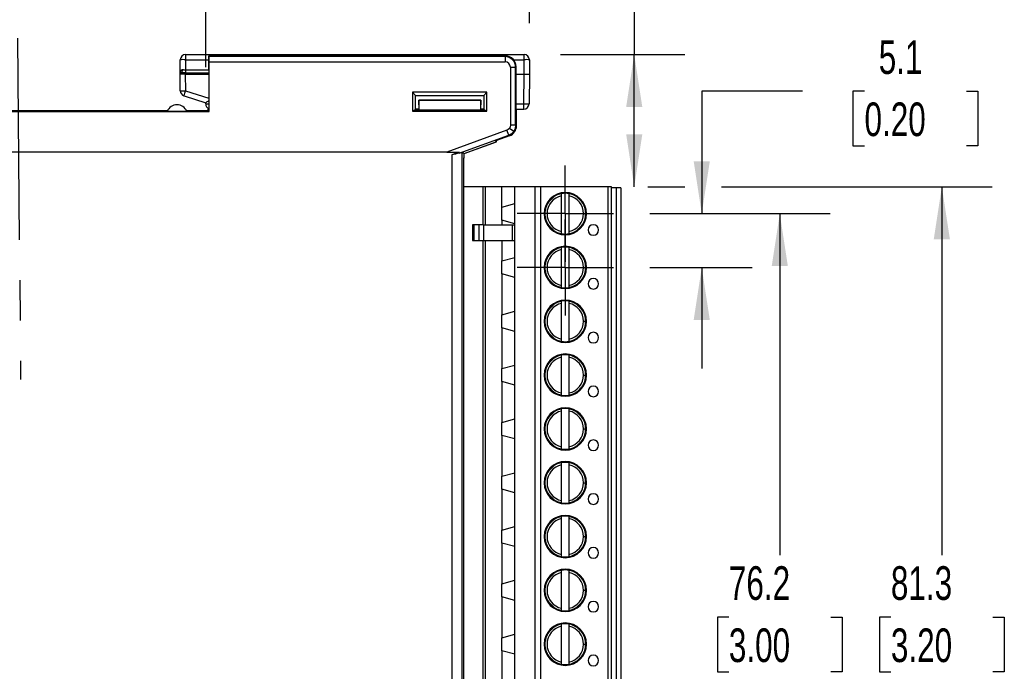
# Model space of a CAD drawing. Header units: millimetres. Extents: x 0 to 419, y 0 to 324.
# Tile 4 of 10: x 119 to 212, y 198 to 260. Entities that reach past the tile are written whole.
import ezdxf

# ---------------------------------------------------------------- set-up
doc = ezdxf.new("R2010")
doc.units = ezdxf.units.MM
doc.header["$LTSCALE"] = 1.5
doc.linetypes.add('CENTERX2', pattern=[20.32, 12.7, -2.54, 2.54, -2.54])
doc.layers.add('CENTER', color=40, linetype='CENTERX2')
doc.layers.add('DIMENSIONS', color=140, linetype='Continuous', lineweight=25)
doc.styles.add('SLDTEXTSTYLE0', font='TXT', dxfattribs={"width": 0.7})
doc.dimstyles.new('SLDDIMSTYLE0', dxfattribs={"dimtxt": 3.237012, "dimasz": 4.953, "dimexe": 0, "dimexo": 0.0625, "dimgap": 0.809253, "dimtad": 0, "dimtih": 1, "dimtoh": 1, "dimdec": 1, "dimrnd": 1e-09, "dimzin": 12, "dimdsep": 46, "dimtxsty": 'SLDTEXTSTYLE0', "dimsah": 1, "dimcen": 0.09, "dimadec": 0, "dimazin": 3, "dimtfac": 1, "dimtdec": 1, "dimtofl": 0, "dimtmove": 0, "dimatfit": 3, "dimfxl": 0, "dimfrac": 2, "dimtolj": 1, "dimtzin": 12, "dimarcsym": 0})
doc.dimstyles.new('SLDDIMSTYLE1', dxfattribs={"dimtxt": 3.237012, "dimasz": 4.953, "dimexe": 0, "dimexo": 0.0625, "dimgap": 0.809253, "dimtad": 0, "dimtih": 1, "dimtoh": 1, "dimdec": 1, "dimrnd": 1e-09, "dimzin": 12, "dimdsep": 46, "dimtxsty": 'SLDTEXTSTYLE0', "dimsah": 1, "dimcen": 0.09, "dimadec": 0, "dimazin": 3, "dimtfac": 1, "dimtdec": 1, "dimtmove": 0, "dimatfit": 0, "dimfxl": 0, "dimfrac": 2, "dimtolj": 1, "dimtzin": 12, "dimarcsym": 0})

# ---------------------------------------------------------------- blocks, each defined once
blk = doc.blocks.new('_D_12')
at = {"layer": 'DIMENSIONS'}
for p, q in [((178.467, 243.921), (181.674, 243.921)), ((185.424, 243.921), (210.975, 243.921)), ((206.212, 243.921), (206.212, 209.15)), ((201.403, 203.281), (200.316, 203.281)), ((200.316, 203.281), (200.316, 198.136)), ((211.022, 203.281), (212.109, 203.281)), ((212.109, 203.281), (212.109, 198.136)), ((200.316, 198.136), (201.403, 198.136)), ((212.109, 198.136), (211.022, 198.136)), ((206.212, 162.641), (206.212, 197.412)), ((178.467, 162.641), (210.975, 162.641))]:
    blk.add_line(p, q, dxfattribs=at)
for points in [[(206.212, 243.921), (205.45, 238.968), (206.974, 238.968)], [(206.212, 162.641), (206.974, 167.594), (205.45, 167.594)]]:
    blk.add_solid(points, dxfattribs=at)
at = {"layer": 'DIMENSIONS', "char_height": 3.175, "attachment_point": 1, "style": 'SLDTEXTSTYLE0'}
for s, insert in [('81.3', (201.403, 208.098)), ('3.20', (201.403, 202.229))]:
    blk.add_mtext(s, dxfattribs=dict(at, insert=insert))
blk = doc.blocks.new('_D_13')
at = {"layer": 'DIMENSIONS'}
for p, q in [((178.657, 241.381), (195.68, 241.381)), ((190.917, 241.381), (190.917, 209.15)), ((186.108, 203.281), (185.021, 203.281)), ((185.021, 203.281), (185.021, 198.136)), ((195.727, 203.281), (196.814, 203.281)), ((196.814, 203.281), (196.814, 198.136)), ((185.021, 198.136), (186.108, 198.136)), ((196.814, 198.136), (195.727, 198.136)), ((190.917, 165.181), (190.917, 197.412)), ((178.657, 165.181), (179.626, 165.181)), ((183.376, 165.181), (195.68, 165.181))]:
    blk.add_line(p, q, dxfattribs=at)
for points in [[(190.917, 241.381), (190.155, 236.428), (191.679, 236.428)], [(190.917, 165.181), (191.679, 170.134), (190.155, 170.134)]]:
    blk.add_solid(points, dxfattribs=at)
at = {"layer": 'DIMENSIONS', "char_height": 3.175, "attachment_point": 1, "style": 'SLDTEXTSTYLE0'}
for s, insert in [('76.2', (186.108, 208.098)), ('3.00', (186.108, 202.229))]:
    blk.add_mtext(s, dxfattribs=dict(at, insert=insert))
blk = doc.blocks.new('_D_14')
at = {"layer": 'DIMENSIONS'}
for p, q in [((193.074, 252.928), (183.549, 252.928)), ((183.549, 252.928), (183.549, 241.381)), ((198.91, 252.928), (197.823, 252.928)), ((197.823, 252.928), (197.823, 247.783)), ((208.529, 252.928), (209.616, 252.928)), ((209.616, 252.928), (209.616, 247.783)), ((197.823, 247.783), (198.91, 247.783)), ((209.616, 247.783), (208.529, 247.783)), ((178.657, 241.381), (188.312, 241.381)), ((178.657, 236.301), (188.312, 236.301)), ((183.549, 236.301), (183.549, 226.776))]:
    blk.add_line(p, q, dxfattribs=at)
for points in [[(183.549, 241.381), (184.311, 246.334), (182.787, 246.334)], [(183.549, 236.301), (182.787, 231.348), (184.311, 231.348)]]:
    blk.add_solid(points, dxfattribs=at)
at = {"layer": 'DIMENSIONS', "char_height": 3.175, "attachment_point": 1, "style": 'SLDTEXTSTYLE0'}
for s, insert in [('5.1', (200.257, 257.746)), ('0.20', (198.91, 251.876))]:
    blk.add_mtext(s, dxfattribs=dict(at, insert=insert))
blk = doc.blocks.new('_D_15')
at = {"layer": 'DIMENSIONS'}
for p, q in [((101.317, 265.958), (101.317, 281.676)), ((136.725, 255.193), (136.725, 281.676)), ((101.317, 276.914), (109.825, 276.914)), ((114.212, 276.914), (113.125, 276.914)), ((113.125, 276.914), (113.125, 271.769)), ((123.831, 276.914), (124.918, 276.914)), ((124.918, 276.914), (124.918, 271.769)), ((136.725, 276.914), (128.217, 276.914)), ((113.125, 271.769), (114.212, 271.769)), ((124.918, 271.769), (123.831, 271.769)), ((101.317, 256.049), (101.317, 262.208))]:
    blk.add_line(p, q, dxfattribs=at)
for points in [[(101.317, 276.914), (106.27, 276.152), (106.27, 277.676)], [(136.725, 276.914), (131.772, 277.676), (131.772, 276.152)]]:
    blk.add_solid(points, dxfattribs=at)
at = {"layer": 'DIMENSIONS', "char_height": 3.175, "attachment_point": 1, "style": 'SLDTEXTSTYLE0'}
for s, insert in [('35.4', (114.212, 281.731)), ('1.39', (114.212, 275.862))]:
    blk.add_mtext(s, dxfattribs=dict(at, insert=insert))
blk = doc.blocks.new('_D_20')
at = {"layer": 'DIMENSIONS'}
for p, q in [((72.167, 258.649), (72.167, 294.17)), ((167.278, 259.363), (167.278, 294.17)), ((72.167, 289.407), (110.527, 289.407)), ((114.913, 289.407), (113.826, 289.407)), ((113.826, 289.407), (113.826, 284.263)), ((124.532, 289.407), (125.619, 289.407)), ((125.619, 289.407), (125.619, 284.263)), ((167.278, 289.407), (128.919, 289.407)), ((113.826, 284.263), (114.913, 284.263)), ((125.619, 284.263), (124.532, 284.263))]:
    blk.add_line(p, q, dxfattribs=at)
for points in [[(72.167, 289.407), (77.12, 288.645), (77.12, 290.169)], [(167.278, 289.407), (162.325, 290.169), (162.325, 288.645)]]:
    blk.add_solid(points, dxfattribs=at)
at = {"layer": 'DIMENSIONS', "char_height": 3.175, "attachment_point": 1, "style": 'SLDTEXTSTYLE0'}
for s, insert in [('95.1', (114.913, 294.225)), ('3.74', (114.913, 288.356))]:
    blk.add_mtext(s, dxfattribs=dict(at, insert=insert))
blk = doc.blocks.new('_D_22')
at = {"layer": 'DIMENSIONS'}
for p, q in [((186.702, 269.926), (177.177, 269.926)), ((177.177, 269.926), (177.177, 256.404)), ((192.538, 269.926), (191.451, 269.926)), ((191.451, 269.926), (191.451, 264.781)), ((202.157, 269.926), (203.244, 269.926)), ((203.244, 269.926), (203.244, 264.781)), ((191.451, 264.781), (192.538, 264.781)), ((203.244, 264.781), (202.157, 264.781)), ((170.228, 256.404), (181.939, 256.404)), ((177.177, 243.921), (177.177, 256.404)), ((178.467, 243.921), (181.939, 243.921))]:
    blk.add_line(p, q, dxfattribs=at)
for points in [[(177.177, 256.404), (176.415, 251.451), (177.939, 251.451)], [(177.177, 243.921), (177.939, 248.874), (176.415, 248.874)]]:
    blk.add_solid(points, dxfattribs=at)
at = {"layer": 'DIMENSIONS', "char_height": 3.175, "attachment_point": 1, "style": 'SLDTEXTSTYLE0'}
for s, insert in [('12.5', (192.538, 274.743)), ('0.49', (192.538, 268.874))]:
    blk.add_mtext(s, dxfattribs=dict(at, insert=insert))
blk = doc.blocks.new('SW_CENTERMARKSYMBOL_3')
at = {"layer": 'CENTER', "color": 0}
for p, q in [((0, 2.54), (0, 4.54)), ((0, 0), (0, 2.54)), ((-2.54, 0), (-4.54, 0)), ((0, 0), (-2.54, 0)), ((0, 0), (0, -2.54)), ((0, 0), (2.54, 0)), ((2.54, 0), (4.54, 0)), ((0, -2.54), (0, -4.54))]:
    blk.add_line(p, q, dxfattribs=at)
blk = doc.blocks.new('SW_CENTERMARKSYMBOL_4')
at = {"layer": 'CENTER', "color": 0}
for p, q in [((0, 2.54), (0, 4.54)), ((0, 0), (0, 2.54)), ((-2.54, 0), (-4.54, 0)), ((0, 0), (-2.54, 0)), ((0, 0), (0, -2.54)), ((0, 0), (2.54, 0)), ((2.54, 0), (4.54, 0)), ((0, -2.54), (0, -4.54))]:
    blk.add_line(p, q, dxfattribs=at)

msp = doc.modelspace()

# ---------------------------------------------------------------- linework, layer by layer
for p, q in [((134.304, 254.672), (134.326, 255.913)), ((134.826, 255.913), (134.809, 254.966)), ((134.826, 256.404), (166.778, 256.404)), ((134.826, 256.404), (134.826, 255.913)), ((134.826, 255.913), (136.991, 255.913)), ((136.991, 256.252), (136.991, 254.966)), ((137.035, 256.208), (136.991, 256.252)), ((165.028, 256.252), (136.991, 256.252)), ((164.984, 256.208), (137.035, 256.208)), ((137.043, 251.023), (137.043, 255.708)), ((137.043, 255.708), (164.984, 255.708)), ((164.984, 256.208), (165.028, 256.252)), ((164.984, 256.208), (164.984, 255.708)), ((165.778, 255.913), (166.778, 255.913)), ((166.778, 255.913), (166.778, 256.404)), ((166.802, 254.552), (166.778, 255.913)), ((167.278, 255.913), (167.302, 254.552)), ((134.302, 254.552), (134.304, 254.672)), ((134.663, 254.966), (134.804, 254.966)), ((134.804, 254.672), (134.802, 254.552)), ((134.804, 254.966), (134.804, 254.672)), ((134.804, 254.966), (137.01, 254.966)), ((134.804, 254.672), (137.017, 254.672)), ((137.017, 254.94), (137.012, 254.945)), ((137.017, 254.94), (137.017, 251.182)), ((165.484, 255.208), (165.484, 249.719)), ((165.484, 255.208), (165.984, 255.208)), ((166.028, 255.252), (165.984, 255.208)), ((165.984, 249.719), (165.984, 255.208)), ((166.001, 254.94), (166.028, 254.966)), ((166.001, 254.94), (166.001, 251.182)), ((166.028, 254.966), (166.028, 255.252)), ((134.802, 254.552), (134.302, 254.552)), ((134.329, 252.977), (134.302, 254.552)), ((134.802, 254.552), (137.017, 254.552)), ((134.802, 254.552), (134.829, 252.977)), ((166.001, 254.552), (166.802, 254.552)), ((166.753, 251.743), (166.802, 254.552)), ((166.802, 254.552), (167.302, 254.552)), ((167.302, 254.552), (167.253, 251.743)), ((134.829, 252.977), (137.017, 252.277)), ((163.276, 252.837), (156.236, 252.837)), ((156.236, 252.837), (156.236, 251.053)), ((156.524, 252.549), (156.236, 252.837)), ((163.276, 252.837), (162.988, 252.549)), ((163.276, 251.053), (163.276, 252.837)), ((134.677, 252.509), (136.723, 251.854)), ((156.524, 251.245), (156.524, 252.549)), ((156.524, 252.549), (162.988, 252.549)), ((156.859, 252.09), (156.851, 252.099)), ((156.851, 252.099), (156.851, 251.149)), ((162.691, 252.099), (156.851, 252.099)), ((156.876, 251.149), (156.859, 252.09)), ((156.859, 252.09), (162.682, 252.09)), ((162.682, 252.09), (162.666, 251.149)), ((162.691, 252.099), (162.682, 252.09)), ((162.691, 251.149), (162.691, 252.099)), ((162.988, 252.549), (162.988, 251.245)), ((101.317, 251.023), (137.043, 251.023)), ((133.119, 251.099), (105.215, 251.099)), ((134.946, 251.03), (133.088, 251.03)), ((136.851, 251.099), (134.915, 251.099)), ((136.829, 251.099), (134.915, 251.099)), ((136.725, 251.743), (136.723, 251.854)), ((136.991, 251.181), (136.829, 251.099)), ((136.851, 251.099), (136.829, 251.099)), ((136.851, 251.099), (137.017, 251.182)), ((137.043, 251.023), (136.851, 251.099)), ((136.991, 251.181), (136.991, 251.31)), ((137.014, 251.181), (136.991, 251.181)), ((156.428, 251.149), (156.236, 251.053)), ((156.236, 251.053), (163.276, 251.053)), ((156.428, 251.149), (156.524, 251.245)), ((163.084, 251.149), (156.428, 251.149)), ((156.851, 251.245), (156.524, 251.245)), ((162.988, 251.245), (162.691, 251.245)), ((162.988, 251.245), (163.084, 251.149)), ((163.276, 251.053), (163.084, 251.149)), ((166.001, 251.743), (166.753, 251.743)), ((166.001, 251.252), (166.753, 251.252)), ((166.001, 251.182), (166.062, 251.152)), ((166.005, 251.252), (166.005, 251.181)), ((166.062, 249.664), (166.062, 251.152)), ((166.753, 251.252), (166.753, 251.743)), ((165.155, 249.249), (159.489, 247.187)), ((165.326, 248.779), (165.155, 249.249)), ((165.803, 249.145), (165.393, 249.432)), ((165.984, 249.719), (165.484, 249.719)), ((166.062, 249.664), (165.984, 249.719)), ((160.651, 247.078), (165.326, 248.779)), ((161.117, 247.052), (164.167, 248.162)), ((164.167, 248.274), (164.062, 248.124)), ((165.405, 248.724), (164.167, 248.274)), ((164.167, 248.162), (164.22, 248.293)), ((164.167, 248.162), (164.167, 248.274)), ((165.326, 248.779), (165.405, 248.724)), ((161.117, 247.052), (164.062, 248.124)), ((159.489, 247.187), (78.846, 247.187)), ((159.489, 247.187), (160.658, 247.187)), ((160.658, 247.187), (159.946, 246.928)), ((159.946, 246.928), (159.946, 156.278)), ((160.946, 155.932), (160.946, 247.172)), ((160.946, 247.172), (161.117, 247.052)), ((161.117, 246.683), (161.056, 246.652)), ((161.056, 246.652), (161.056, 156.452)), ((161.056, 246.652), (161.117, 246.652)), ((161.056, 246.591), (161.117, 246.652)), ((161.117, 246.683), (161.117, 247.052)), ((161.117, 246.652), (161.117, 247.052)), ((162.917, 243.921), (161.056, 243.921)), ((163.117, 243.921), (162.917, 243.921)), ((162.917, 240.341), (162.917, 243.921)), ((164.667, 243.921), (163.117, 243.921)), ((163.117, 243.921), (163.117, 240.341)), ((164.667, 241.996), (164.667, 243.921)), ((165.917, 243.921), (164.667, 243.921)), ((165.917, 162.641), (165.917, 243.921)), ((167.817, 243.921), (165.917, 243.921)), ((167.817, 162.641), (167.817, 243.921)), ((168.317, 243.921), (167.817, 243.921)), ((168.317, 243.921), (168.317, 162.641)), ((174.717, 243.921), (168.317, 243.921)), ((174.717, 162.641), (174.717, 243.921)), ((175.017, 243.921), (174.717, 243.921)), ((175.017, 162.641), (175.017, 243.921)), ((175.517, 243.831), (175.017, 243.831)), ((175.517, 162.731), (175.517, 243.831)), ((175.917, 243.831), (175.517, 243.831)), ((175.917, 243.831), (175.917, 162.731)), ((168.882, 242.283), (169.765, 243.166)), ((168.974, 242.445), (169.603, 243.074)), ((170.317, 243.07), (170.317, 243.274)), ((170.317, 239.692), (170.317, 243.07)), ((170.667, 243.306), (170.667, 243.381)), ((171.017, 243.274), (171.017, 243.07)), ((171.017, 243.07), (171.017, 239.692)), ((171.569, 243.166), (172.452, 242.283)), ((171.732, 243.074), (172.36, 242.445)), ((164.667, 241.996), (165.917, 242.331)), ((164.667, 240.766), (164.667, 241.996)), ((164.667, 240.766), (164.667, 240.341)), ((165.917, 240.431), (164.667, 240.766)), ((172.392, 241.381), (172.592, 241.381)), ((161.917, 240.341), (161.917, 238.841)), ((162.035, 240.341), (161.917, 240.341)), ((162.035, 240.341), (162.035, 238.841)), ((162.511, 240.341), (162.035, 240.341)), ((162.511, 240.341), (162.511, 238.841)), ((162.961, 240.341), (162.511, 240.341)), ((162.961, 240.341), (162.961, 238.841)), ((162.961, 240.341), (165.694, 240.341)), ((165.694, 238.841), (165.694, 240.341)), ((165.694, 240.341), (165.917, 240.341)), ((169.765, 239.596), (168.882, 240.479)), ((169.603, 239.688), (168.974, 240.316)), ((172.452, 240.479), (171.569, 239.596)), ((172.36, 240.316), (171.732, 239.688)), ((170.317, 239.488), (170.317, 239.692)), ((170.667, 239.381), (170.667, 239.456)), ((171.017, 239.692), (171.017, 239.488)), ((161.917, 238.841), (162.035, 238.841)), ((162.035, 238.841), (162.511, 238.841)), ((162.511, 238.841), (162.961, 238.841)), ((162.917, 167.721), (162.917, 238.841)), ((162.961, 238.841), (165.694, 238.841)), ((163.117, 238.841), (163.117, 167.721)), ((164.667, 238.841), (164.667, 236.916)), ((165.694, 238.841), (165.917, 238.841)), ((168.882, 237.203), (169.765, 238.086)), ((168.974, 237.365), (169.603, 237.994)), ((170.317, 237.99), (170.317, 238.194)), ((170.317, 234.612), (170.317, 237.99)), ((170.667, 238.226), (170.667, 238.301)), ((171.017, 238.194), (171.017, 237.99)), ((171.017, 237.99), (171.017, 234.612)), ((171.569, 238.086), (172.452, 237.203)), ((171.732, 237.994), (172.36, 237.365)), ((164.667, 236.916), (165.917, 237.251)), ((164.667, 235.686), (164.667, 236.916)), ((172.392, 236.301), (172.592, 236.301)), ((164.667, 235.686), (164.667, 231.836)), ((165.917, 235.351), (164.667, 235.686)), ((169.765, 234.516), (168.882, 235.399)), ((169.603, 234.608), (168.974, 235.236)), ((172.452, 235.399), (171.569, 234.516)), ((172.36, 235.236), (171.732, 234.608)), ((170.317, 234.408), (170.317, 234.612)), ((170.667, 234.301), (170.667, 234.376)), ((171.017, 234.612), (171.017, 234.408)), ((168.882, 232.123), (169.765, 233.006)), ((168.974, 232.285), (169.603, 232.914)), ((170.317, 232.91), (170.317, 233.114)), ((170.317, 229.532), (170.317, 232.91)), ((170.667, 233.146), (170.667, 233.221)), ((171.017, 233.114), (171.017, 232.91)), ((171.017, 232.91), (171.017, 229.532)), ((171.569, 233.006), (172.452, 232.123)), ((171.732, 232.914), (172.36, 232.285)), ((164.667, 231.836), (165.917, 232.171)), ((164.667, 230.606), (164.667, 231.836)), ((164.667, 230.606), (164.667, 226.756)), ((165.917, 230.271), (164.667, 230.606)), ((172.392, 231.221), (172.592, 231.221)), ((169.765, 229.436), (168.882, 230.319)), ((169.603, 229.528), (168.974, 230.156)), ((172.452, 230.319), (171.569, 229.436)), ((172.36, 230.156), (171.732, 229.528)), ((170.317, 229.328), (170.317, 229.532)), ((170.667, 229.221), (170.667, 229.296)), ((171.017, 229.532), (171.017, 229.328)), ((168.882, 227.043), (169.765, 227.926)), ((168.974, 227.205), (169.603, 227.834)), ((170.317, 227.83), (170.317, 228.034)), ((170.317, 224.452), (170.317, 227.83)), ((170.667, 228.066), (170.667, 228.141)), ((171.017, 228.034), (171.017, 227.83)), ((171.017, 227.83), (171.017, 224.452)), ((171.569, 227.926), (172.452, 227.043)), ((171.732, 227.834), (172.36, 227.205)), ((164.667, 226.756), (165.917, 227.091)), ((164.667, 225.526), (164.667, 226.756)), ((172.392, 226.141), (172.592, 226.141)), ((164.667, 225.526), (164.667, 221.676)), ((165.917, 225.191), (164.667, 225.526)), ((169.765, 224.356), (168.882, 225.239)), ((169.603, 224.448), (168.974, 225.076)), ((172.452, 225.239), (171.569, 224.356)), ((172.36, 225.076), (171.732, 224.448)), ((170.317, 224.248), (170.317, 224.452)), ((170.667, 224.141), (170.667, 224.216)), ((171.017, 224.452), (171.017, 224.248)), ((170.667, 222.986), (170.667, 223.061)), ((168.882, 221.963), (169.765, 222.846)), ((168.974, 222.125), (169.603, 222.754)), ((170.317, 222.75), (170.317, 222.954)), ((170.317, 219.372), (170.317, 222.75)), ((171.017, 222.954), (171.017, 222.75)), ((171.017, 222.75), (171.017, 219.372)), ((171.569, 222.846), (172.452, 221.963)), ((171.732, 222.754), (172.36, 222.125)), ((164.667, 221.676), (165.917, 222.011)), ((164.667, 220.446), (164.667, 221.676)), ((164.667, 220.446), (164.667, 216.596)), ((165.917, 220.111), (164.667, 220.446)), ((172.392, 221.061), (172.592, 221.061)), ((169.765, 219.276), (168.882, 220.159)), ((169.603, 219.368), (168.974, 219.996)), ((170.317, 219.168), (170.317, 219.372)), ((171.017, 219.372), (171.017, 219.168)), ((172.452, 220.159), (171.569, 219.276)), ((172.36, 219.996), (171.732, 219.368)), ((170.667, 219.061), (170.667, 219.136)), ((168.882, 216.883), (169.765, 217.766)), ((168.974, 217.045), (169.603, 217.674)), ((170.317, 217.67), (170.317, 217.874)), ((170.317, 214.292), (170.317, 217.67)), ((170.667, 217.906), (170.667, 217.981)), ((171.017, 217.874), (171.017, 217.67)), ((171.017, 217.67), (171.017, 214.292)), ((171.569, 217.766), (172.452, 216.883)), ((171.732, 217.674), (172.36, 217.045)), ((164.667, 216.596), (165.917, 216.931)), ((164.667, 215.366), (164.667, 216.596)), ((172.392, 215.981), (172.592, 215.981)), ((164.667, 215.366), (164.667, 211.516)), ((165.917, 215.031), (164.667, 215.366)), ((169.765, 214.196), (168.882, 215.079)), ((169.603, 214.288), (168.974, 214.916)), ((172.452, 215.079), (171.569, 214.196)), ((172.36, 214.916), (171.732, 214.288)), ((170.317, 214.088), (170.317, 214.292)), ((170.667, 213.981), (170.667, 214.056)), ((171.017, 214.292), (171.017, 214.088)), ((170.667, 212.826), (170.667, 212.901)), ((168.882, 211.803), (169.765, 212.686)), ((168.974, 211.965), (169.603, 212.594)), ((170.317, 212.59), (170.317, 212.794)), ((170.317, 209.212), (170.317, 212.59)), ((171.017, 212.794), (171.017, 212.59)), ((171.017, 212.59), (171.017, 209.212)), ((171.569, 212.686), (172.452, 211.803)), ((171.732, 212.594), (172.36, 211.965)), ((164.667, 211.516), (165.917, 211.851)), ((164.667, 210.286), (164.667, 211.516)), ((164.667, 210.286), (164.667, 206.436)), ((165.917, 209.951), (164.667, 210.286)), ((172.392, 210.901), (172.592, 210.901)), ((169.765, 209.116), (168.882, 209.999)), ((169.603, 209.208), (168.974, 209.836)), ((170.317, 209.008), (170.317, 209.212)), ((171.017, 209.212), (171.017, 209.008)), ((172.452, 209.999), (171.569, 209.116)), ((172.36, 209.836), (171.732, 209.208)), ((170.667, 208.901), (170.667, 208.976)), ((168.882, 206.723), (169.765, 207.606)), ((168.974, 206.885), (169.603, 207.514)), ((170.317, 207.51), (170.317, 207.714)), ((170.317, 204.132), (170.317, 207.51)), ((171.017, 207.714), (171.017, 207.51)), ((171.017, 207.51), (171.017, 204.132)), ((171.569, 207.606), (172.452, 206.723)), ((171.732, 207.514), (172.36, 206.885)), ((164.667, 206.436), (165.917, 206.771)), ((164.667, 205.206), (164.667, 206.436)), ((168.667, 205.821), (168.742, 205.821)), ((172.592, 205.821), (172.392, 205.821)), ((172.592, 205.821), (172.667, 205.821)), ((164.667, 205.206), (164.667, 201.356)), ((165.917, 204.871), (164.667, 205.206)), ((169.765, 204.036), (168.882, 204.919)), ((169.603, 204.128), (168.974, 204.756)), ((172.452, 204.919), (171.569, 204.036)), ((172.36, 204.756), (171.732, 204.128)), ((170.317, 203.928), (170.317, 204.132)), ((171.017, 204.132), (171.017, 203.928)), ((170.317, 202.43), (170.317, 202.634)), ((170.667, 202.666), (170.667, 202.741)), ((171.017, 202.634), (171.017, 202.43)), ((164.667, 201.356), (165.917, 201.691)), ((168.882, 201.643), (169.765, 202.526)), ((168.974, 201.805), (169.603, 202.434)), ((170.317, 199.052), (170.317, 202.43)), ((171.017, 202.43), (171.017, 199.052)), ((171.569, 202.526), (172.452, 201.643)), ((171.732, 202.434), (172.36, 201.805)), ((164.667, 200.126), (164.667, 201.356)), ((164.667, 200.126), (164.667, 196.276)), ((165.917, 199.791), (164.667, 200.126)), ((169.765, 198.956), (168.882, 199.839)), ((172.452, 199.839), (171.569, 198.956)), ((172.392, 200.741), (172.592, 200.741)), ((169.603, 199.048), (168.974, 199.676)), ((170.317, 198.848), (170.317, 199.052)), ((171.017, 199.052), (171.017, 198.848)), ((172.36, 199.676), (171.732, 199.048)), ((170.667, 198.741), (170.667, 198.816))]:
    msp.add_line(p, q)
at = {"flags": 128}
for points in [[(165.393, 249.432), (165.289, 249.322), (165.155, 249.249)], [(165.803, 249.145), (165.593, 248.926), (165.326, 248.779)], [(165.484, 249.719), (165.461, 249.568), (165.393, 249.432)], [(165.984, 249.719), (165.937, 249.418), (165.803, 249.145)]]:
    msp.add_lwpolyline(points, dxfattribs=at)
for centre, radius, start, end in [((134.826, 255.904), 0.5, 90, 179), ((134.576, 248.749), 7.168, 88.00162, 91.99838), ((164.984, 255.208), 1, 0.00924, 89.99076), ((164.983, 255.207), 0.501, 0.10612, 89.89388), ((166.778, 255.904), 0.5, 1, 90), ((167.028, 248.749), 7.168, 88.00162, 91.99838), ((134.604, 254.666), 0.3, 90, 179), ((134.4, 253.128), 1.547, 88.13477, 93.56112), ((134.601, 254.671), 0.295, 111.23066, 179.75457), ((134.714, 254.706), 0.265, 101.1439, 186.98861), ((134.506, 234.834), 19.84, 89.13824, 90.15907), ((134.579, 260.14), 7.168, 268.00162, 271.99838), ((134.829, 252.985), 0.5, 181, 252.25533), ((112.91, 259.863), 22.976, 341.33232, 342.55852), ((133.698, 256.385), 5.448, 303.73433, 307.53729), ((134.017, 250.659), 1, 90, 158.27293), ((134.017, 250.659), 1, 21.72707, 90), ((137.225, 251.752), 0.5, 181, 245.42072), ((136.904, 255.184), 3.445, 267.02792, 271.8847), ((167.003, 258.907), 7.168, 268.00162, 271.99838), ((166.753, 251.752), 0.5, 270, 359), ((163.349, 232.699), 14.63, 100.62484, 103.45023), ((170.667, 241.381), 2, 0, 180), ((170.667, 241.381), 1.725, 101.70651, 180), ((170.667, 241.381), 1.925, 100.47568, 125.75593), ((170.667, 241.381), 1.925, 79.52432, 100.47568), ((170.667, 241.381), 1.925, 54.24407, 79.52432), ((170.667, 241.381), 1.725, 0, 78.29349), ((170.667, 241.381), 1.925, 144.24407, 180), ((170.667, 241.381), 1.925, 0, 35.75593), ((170.667, 241.381), 2, 180, 0), ((170.667, 241.381), 1.925, 180, 215.75593), ((170.667, 241.381), 1.725, 180, 258.29349), ((170.667, 241.381), 1.725, 281.70651, 0), ((170.667, 241.381), 1.925, 324.24407, 0), ((170.667, 241.381), 1.925, 234.24407, 259.52432), ((170.667, 241.381), 1.925, 280.47568, 305.75593), ((173.317, 239.841), 0.5, 0, 180), ((173.317, 239.841), 0.5, 180, 0), ((170.667, 241.381), 1.925, 259.52432, 280.47568), ((170.667, 236.301), 2, 0, 180), ((170.667, 236.301), 1.725, 101.70651, 180), ((170.667, 236.301), 1.925, 100.47568, 125.75593), ((170.667, 236.301), 1.925, 79.52432, 100.47568), ((170.667, 236.301), 1.925, 54.24407, 79.52432), ((170.667, 236.301), 1.725, 0, 78.29349), ((170.667, 236.301), 1.925, 144.24407, 180), ((170.667, 236.301), 1.925, 0, 35.75593), ((170.667, 236.301), 2, 180, 0), ((170.667, 236.301), 1.925, 180, 215.75593), ((170.667, 236.301), 1.725, 180, 258.29349), ((170.667, 236.301), 1.725, 281.70651, 0), ((170.667, 236.301), 1.925, 324.24407, 0), ((173.317, 234.761), 0.5, 0, 180), ((170.667, 236.301), 1.925, 234.24407, 259.52432), ((170.667, 236.301), 1.925, 259.52432, 280.47568), ((170.667, 236.301), 1.925, 280.47568, 305.75593), ((173.317, 234.761), 0.5, 180, 0), ((170.667, 231.221), 2, 0, 180), ((170.667, 231.221), 1.725, 101.70651, 180), ((170.667, 231.221), 1.925, 100.47568, 125.75593), ((170.667, 231.221), 1.925, 79.52432, 100.47568), ((170.667, 231.221), 1.925, 54.24407, 79.52432), ((170.667, 231.221), 1.725, 0, 78.29349), ((170.667, 231.221), 1.925, 144.24407, 180), ((170.667, 231.221), 1.925, 0, 35.75593), ((170.667, 231.221), 2, 180, 0), ((170.667, 231.221), 1.925, 180, 215.75593), ((170.667, 231.221), 1.725, 180, 258.29349), ((170.667, 231.221), 1.725, 281.70651, 0), ((170.667, 231.221), 1.925, 324.24407, 0), ((170.667, 231.221), 1.925, 234.24407, 259.52432), ((170.667, 231.221), 1.925, 280.47568, 305.75593), ((173.317, 229.681), 0.5, 0, 180), ((173.317, 229.681), 0.5, 180, 0), ((170.667, 231.221), 1.925, 259.52432, 280.47568), ((170.667, 226.141), 2, 0, 180), ((170.667, 226.141), 1.725, 101.70651, 180), ((170.667, 226.141), 1.925, 100.47568, 125.75593), ((170.667, 226.141), 1.925, 79.52432, 100.47568), ((170.667, 226.141), 1.925, 54.24407, 79.52432), ((170.667, 226.141), 1.725, 0, 78.29349), ((170.667, 226.141), 1.925, 144.24407, 180), ((170.667, 226.141), 1.925, 0, 35.75593), ((170.667, 226.141), 2, 180, 0), ((170.667, 226.141), 1.925, 180, 215.75593), ((170.667, 226.141), 1.725, 180, 258.29349), ((170.667, 226.141), 1.725, 281.70651, 0), ((170.667, 226.141), 1.925, 324.24407, 0), ((173.317, 224.601), 0.5, 0, 180), ((170.667, 226.141), 1.925, 234.24407, 259.52432), ((170.667, 226.141), 1.925, 259.52432, 280.47568), ((170.667, 226.141), 1.925, 280.47568, 305.75593), ((173.317, 224.601), 0.5, 180, 0), ((170.667, 221.061), 2, 0, 180), ((170.667, 221.061), 1.925, 144.24407, 180), ((170.667, 221.061), 1.725, 101.70651, 180), ((170.667, 221.061), 1.925, 100.47568, 125.75593), ((170.667, 221.061), 1.925, 79.52432, 100.47568), ((170.667, 221.061), 1.925, 54.24407, 79.52432), ((170.667, 221.061), 1.725, 0, 78.29349), ((170.667, 221.061), 1.925, 0, 35.75593), ((170.667, 221.061), 2, 180, 0), ((170.667, 221.061), 1.925, 180, 215.75593), ((170.667, 221.061), 1.725, 180, 258.29349), ((170.667, 221.061), 1.725, 281.70651, 0), ((170.667, 221.061), 1.925, 324.24407, 0), ((170.667, 221.061), 1.925, 234.24407, 259.52432), ((170.667, 221.061), 1.925, 280.47568, 305.75593), ((173.317, 219.521), 0.5, 0, 180), ((173.317, 219.521), 0.5, 180, 0), ((170.667, 221.061), 1.925, 259.52432, 280.47568), ((170.667, 215.981), 2, 0, 180), ((170.667, 215.981), 1.725, 101.70651, 180), ((170.667, 215.981), 1.925, 100.47568, 125.75593), ((170.667, 215.981), 1.925, 79.52432, 100.47568), ((170.667, 215.981), 1.925, 54.24407, 79.52432), ((170.667, 215.981), 1.725, 0, 78.29349), ((170.667, 215.981), 1.925, 144.24407, 180), ((170.667, 215.981), 1.925, 0, 35.75593), ((170.667, 215.981), 2, 180, 0), ((170.667, 215.981), 1.925, 180, 215.75593), ((170.667, 215.981), 1.725, 180, 258.29349), ((170.667, 215.981), 1.725, 281.70651, 0), ((170.667, 215.981), 1.925, 324.24407, 0), ((173.317, 214.441), 0.5, 0, 180), ((170.667, 215.981), 1.925, 234.24407, 259.52432), ((170.667, 215.981), 1.925, 259.52432, 280.47568), ((170.667, 215.981), 1.925, 280.47568, 305.75593), ((173.317, 214.441), 0.5, 180, 0), ((170.667, 210.901), 2, 0, 180), ((170.667, 210.901), 1.925, 144.24407, 180), ((170.667, 210.901), 1.725, 101.70651, 180), ((170.667, 210.901), 1.925, 100.47568, 125.75593), ((170.667, 210.901), 1.925, 79.52432, 100.47568), ((170.667, 210.901), 1.925, 54.24407, 79.52432), ((170.667, 210.901), 1.725, 0, 78.29349), ((170.667, 210.901), 1.925, 0, 35.75593), ((170.667, 210.901), 2, 180, 0), ((170.667, 210.901), 1.925, 180, 215.75593), ((170.667, 210.901), 1.725, 180, 258.29349), ((170.667, 210.901), 1.725, 281.70651, 0), ((170.667, 210.901), 1.925, 324.24407, 0), ((170.667, 210.901), 1.925, 234.24407, 259.52432), ((170.667, 210.901), 1.925, 280.47568, 305.75593), ((173.317, 209.361), 0.5, 0, 180), ((173.317, 209.361), 0.5, 180, 0), ((170.667, 210.901), 1.925, 259.52432, 280.47568), ((170.667, 205.821), 2, 0, 180), ((170.667, 205.821), 1.725, 101.70651, 180), ((170.667, 205.821), 1.925, 100.47568, 125.75593), ((170.667, 205.821), 1.925, 79.52432, 100.47568), ((170.667, 205.821), 1.925, 54.24407, 79.52432), ((170.667, 205.821), 1.725, 0, 78.29349), ((170.667, 205.821), 1.925, 144.24407, 180), ((170.667, 205.821), 1.925, 0, 35.75593), ((170.667, 205.821), 2, 180, 0), ((170.667, 205.821), 1.925, 180, 215.75593), ((170.667, 205.821), 1.725, 180, 258.29349), ((170.667, 205.821), 1.725, 281.70651, 0), ((170.667, 205.821), 1.925, 324.24407, 0), ((173.317, 204.281), 0.5, 0, 180), ((170.667, 205.821), 1.925, 234.24407, 259.52432), ((170.667, 205.821), 1.925, 259.52432, 280.47568), ((170.667, 205.821), 1.925, 280.47568, 305.75593), ((173.317, 204.281), 0.5, 180, 0), ((170.667, 200.741), 2, 0, 180), ((170.667, 200.741), 1.925, 100.47568, 125.75593), ((170.667, 200.741), 1.925, 79.52432, 100.47568), ((170.667, 200.741), 1.925, 54.24407, 79.52432), ((170.667, 200.741), 1.925, 144.24407, 180), ((170.667, 200.741), 1.725, 101.70651, 180), ((170.667, 200.741), 1.725, 0, 78.29349), ((170.667, 200.741), 1.925, 0, 35.75593), ((170.667, 200.741), 2, 180, 0), ((170.667, 200.741), 1.925, 180, 215.75593), ((170.667, 200.741), 1.725, 180, 258.29349), ((170.667, 200.741), 1.725, 281.70651, 0), ((170.667, 200.741), 1.925, 324.24407, 0), ((170.667, 200.741), 1.925, 234.24407, 259.52432), ((170.667, 200.741), 1.925, 280.47568, 305.75593), ((173.317, 199.201), 0.5, 0, 180), ((173.317, 199.201), 0.5, 180, 0), ((170.667, 200.741), 1.925, 259.52432, 280.47568)]:
    msp.add_arc(centre, radius, start, end)
for centre, major_axis, ratio, start_param, end_param in [((137.035, 255.708), (0, 0.5), 0.017455, 4.712389, 6.265732), ((165.027, 255.252), (-0.707, -0.707), 0.999695, 2.356347, 3.926839), ((165.062, 249.664), (0.819, -0.574), 0.999773, 5.672427, 6.893944), ((159.946, 246.808), (1, 0.364), 0.016402, 0.011482, 0.781719)]:
    msp.add_ellipse(centre, major_axis=major_axis, ratio=ratio, start_param=start_param, end_param=end_param)
at = {"layer": 'CENTER'}
msp.add_line((118.966, 257.96), (119.247, 225.719), dxfattribs=at)

# ---------------------------------------------------------------- block references
for name, p in [('SW_CENTERMARKSYMBOL_3', (170.667, 241.381)), ('SW_CENTERMARKSYMBOL_4', (170.667, 236.301))]:
    msp.add_blockref(name, p, dxfattribs=at)

# ---------------------------------------------------------------- dimensions: what is measured, and where the dimension line sits
at = {"layer": 'DIMENSIONS'}
for base, p1, p2, picture, middle in [((167.278, 289.407), (72.167, 255.199), (167.278, 255.913), '_D_20', (119.723, 289.407)), ((136.725, 276.914), (101.317, 252.599), (136.725, 251.743), '_D_15', (119.021, 276.914))]:
    dim = msp.add_linear_dim(base=base, p1=p1, p2=p2, dimstyle='SLDDIMSTYLE0', dxfattribs=at)
    dim.commit()
    dim.dimension.update_dxf_attribs({"geometry": picture, "text_midpoint": middle, "dimtype": 160})
for base, p1, p2, dimstyle, picture, middle in [((177.177, 256.404), (175.017, 243.921), (166.778, 256.404), 'SLDDIMSTYLE0', '_D_22', (177.177, 269.926)), ((183.549, 241.381), (175.207, 236.301), (175.207, 241.381), 'SLDDIMSTYLE1', '_D_14', (183.549, 252.928)), ((206.212, 162.641), (175.017, 243.921), (175.017, 162.641), 'SLDDIMSTYLE0', '_D_12', (206.212, 203.281)), ((190.917, 241.381), (175.207, 165.181), (175.207, 241.381), 'SLDDIMSTYLE0', '_D_13', (190.917, 203.281))]:
    dim = msp.add_linear_dim(base=base, p1=p1, p2=p2, angle=90, dimstyle=dimstyle, dxfattribs=at)
    dim.commit()
    dim.dimension.update_dxf_attribs({"geometry": picture, "text_midpoint": middle, "dimtype": 160})

doc.saveas('drawing.dxf')
